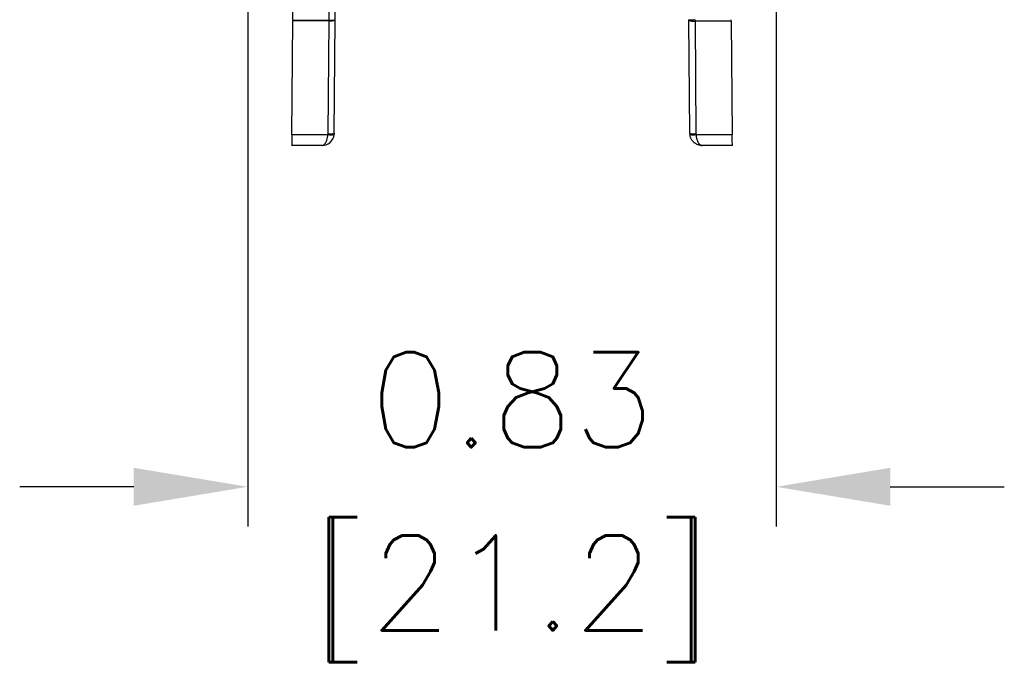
# Model space of a CAD drawing. Extents: x 897.4 to 914.4, y -8.5 to 2.5.
# Tile 10 of 15: x 907.8 to 909.4, y -4.9 to -3.9. Entities that reach past the tile are written whole.
import ezdxf

# ---------------------------------------------------------------- set-up
doc = ezdxf.new("R2010")
doc.units = 0
doc.header["$LTSCALE"] = 4
doc.header["$MEASUREMENT"] = 0
doc.layers.get('0').update_dxf_attribs({"linetype": 'CONTINUOUS'})
doc.layers.get('DEFPOINTS').update_dxf_attribs({"linetype": 'CONTINUOUS'})
doc.layers.add('DIMENSIONS', color=140, linetype='CONTINUOUS')
doc.styles.get("Standard").update_dxf_attribs({"font": 'romans.shx'})
doc.dimstyles.get("Standard").update_dxf_attribs({"dimtxt": 0.15, "dimasz": 0.18, "dimexe": 0.0625, "dimexo": 0.125, "dimgap": 0.0625, "dimtad": 0, "dimtih": 1, "dimtoh": 1, "dimzin": 0, "dimdsep": 46, "dimtxsty": 'Standard', "dimcen": 0, "dimadec": 0, "dimazin": 0, "dimtfac": 1, "dimtofl": 0, "dimtmove": 0, "dimatfit": 3, "dimfxl": 1, "dimtolj": 1, "dimtzin": 0, "dimarcsym": 0})

# ---------------------------------------------------------------- blocks, each defined once
blk = doc.blocks.new('*D17')
at = {"layer": 'DEFPOINTS', "color": 0, "transparency": 16777216}
for p in [(908.1915, -3.7142), (909.0254, -3.7142), (909.0254, -4.6485)]:
    blk.add_point(p, dxfattribs=at)
at = {"layer": 'DIMENSIONS', "color": 0, "lineweight": -2, "transparency": 16777216}
for p, q in [((908.1915, -3.8392), (908.1915, -4.711)), ((909.0254, -3.8392), (909.0254, -4.711)), ((908.0115, -4.6485), (907.8315, -4.6485)), ((909.2054, -4.6485), (909.3854, -4.6485))]:
    blk.add_line(p, q, dxfattribs=at)
at = {"layer": 'DIMENSIONS', "color": 0, "transparency": 16777216}
for points in [[(908.0115, -4.6185), (908.0115, -4.6785), (908.1915, -4.6485)], [(909.2054, -4.6185), (909.2054, -4.6785), (909.0254, -4.6485)]]:
    blk.add_solid(points, dxfattribs=at)
at = {"layer": 'DIMENSIONS', "color": 0, "transparency": 16777216, "char_height": 0.15, "attachment_point": 5}
for s, insert in [('\\A1;0.83', (908.6085, -4.511)), ('\\A1;[21.2]', (908.6085, -4.8253))]:
    blk.add_mtext(s, dxfattribs=dict(at, insert=insert))

msp = doc.modelspace()

# ---------------------------------------------------------------- linework, layer by layer
for p, q in [((908.2625, -3.9117), (908.271, -2.9308)), ((908.3197, -3.9117), (908.3282, -2.9308)), ((908.3295, -3.9117), (908.3381, -2.9308)), ((908.2609, -4.0924), (908.2625, -3.9128)), ((908.2625, -3.9117), (908.3197, -3.9117)), ((908.3197, -3.9128), (908.2625, -3.9128)), ((908.3181, -4.0913), (908.3197, -3.9128)), ((908.3197, -3.9128), (908.3197, -3.9117)), ((908.3279, -4.0902), (908.3295, -3.9117)), ((908.8874, -3.9122), (908.8874, -3.9111)), ((908.889, -4.0902), (908.8874, -3.9122)), ((908.9545, -3.9133), (908.8973, -3.9133)), ((908.8973, -3.9133), (908.8988, -4.0913)), ((908.9545, -3.9133), (908.956, -4.0924)), ((908.2609, -4.0924), (908.318, -4.0924)), ((908.318, -4.0924), (908.3181, -4.0913)), ((908.8988, -4.0913), (908.8989, -4.0924)), ((908.8989, -4.0924), (908.956, -4.0924)), ((908.3083, -4.1097), (908.2607, -4.1097)), ((908.9562, -4.1097), (908.9087, -4.1097))]:
    msp.add_line(p, q)
at = {"flags": 128}
for points in [[(908.2609, -4.0924), (908.2609, -4.0959), (908.2608, -4.0992), (908.2608, -4.1022), (908.2608, -4.1048), (908.2608, -4.1069), (908.2608, -4.1084), (908.2608, -4.1094), (908.2607, -4.1097)], [(908.9562, -4.1097), (908.9562, -4.1094), (908.9562, -4.1084), (908.9562, -4.1069), (908.9561, -4.1048), (908.9561, -4.1022), (908.9561, -4.0992), (908.9561, -4.0959), (908.956, -4.0924)]]:
    msp.add_lwpolyline(points, dxfattribs=at)
for centre, radius, start, end in [((908.3246, -3.6293), 0.2824, 269.0015, 270.9985), ((908.3223, -3.8917), 0.0212, 262.9468, 289.9641), ((908.8923, -3.6298), 0.2813, 268.9978, 271.0022), ((908.8947, -3.8923), 0.0212, 250.0346, 277.0545), ((908.3229, -4.072), 0.021, 256.5281, 283.4719), ((908.3207, -4.0703), 0.0212, 262.9455, 289.9654), ((908.8962, -4.0703), 0.0212, 250.0346, 277.0545), ((908.894, -4.072), 0.021, 256.5281, 283.4719)]:
    msp.add_arc(centre, radius, start, end)
for points in [[(908.2625, -3.9117), (908.2625, -3.912), (908.2625, -3.9124), (908.2625, -3.9128)], [(908.8973, -3.9111), (908.8973, -3.9118), (908.8973, -3.9126), (908.8973, -3.9133)], [(908.9545, -3.9133), (908.9545, -3.9126), (908.9545, -3.9118), (908.9545, -3.9111)], [(908.3279, -4.0902), (908.3279, -4.091), (908.3279, -4.0917), (908.3278, -4.0924)], [(908.889, -4.0902), (908.889, -4.091), (908.889, -4.0917), (908.8891, -4.0924)]]:
    msp.add_open_spline(points, degree=3)
for points, knots in [([(908.3083, -4.1097), (908.3087, -4.1097), (908.3095, -4.1096), (908.3107, -4.1091), (908.3117, -4.1085), (908.3127, -4.1076), (908.3135, -4.1067), (908.3142, -4.1058), (908.3152, -4.1041), (908.3164, -4.1013), (908.3176, -4.097), (908.3179, -4.0939), (908.318, -4.0924)], [0, 0, 0, 0, 0.09557, 0.183895, 0.264982, 0.338838, 0.405476, 0.464913, 0.517172, 0.688771, 0.849187, 1, 1, 1, 1]), ([(908.3083, -4.1097), (908.313, -4.1097), (908.3177, -4.1079), (908.3249, -4.1016), (908.3272, -4.0972), (908.3278, -4.0924)], [0, 0, 0, 0, 0.5, 0.5, 1, 1, 1, 1]), ([(908.9087, -4.1097), (908.9078, -4.1097), (908.9061, -4.1096), (908.9038, -4.1091), (908.9017, -4.1085), (908.8998, -4.1076), (908.8982, -4.1067), (908.8968, -4.1058), (908.8948, -4.1041), (908.8923, -4.1013), (908.89, -4.097), (908.8894, -4.0939), (908.8891, -4.0924)], [0, 0, 0, 0, 0.09557, 0.183895, 0.264982, 0.338838, 0.405476, 0.464913, 0.517172, 0.688771, 0.849187, 1, 1, 1, 1]), ([(908.8989, -4.0924), (908.899, -4.0933), (908.8991, -4.0951), (908.8996, -4.0978), (908.9003, -4.1003), (908.9011, -4.1027), (908.9022, -4.105), (908.9038, -4.1073), (908.906, -4.1093), (908.9077, -4.1096), (908.9087, -4.1097)], [0, 0, 0, 0, 0.089586, 0.1823895, 0.2787917, 0.379133, 0.4837152, 0.6166537, 0.7887206, 1, 1, 1, 1])]:
    msp.add_open_spline(points, degree=3, knots=knots)

# ---------------------------------------------------------------- dimensions: what is measured, and where the dimension line sits
at = {"layer": 'DIMENSIONS'}
dim = msp.add_linear_dim(base=(909.0254, -4.6485), p1=(908.1915, -3.7142), p2=(909.0254, -3.7142), dimstyle='Standard', override={"dimpost": '\\X'}, dxfattribs=at)
dim.commit()
dim.dimension.update_dxf_attribs({"geometry": '*D17', "text_midpoint": (908.6085, -4.6485)})

doc.saveas('drawing.dxf')
